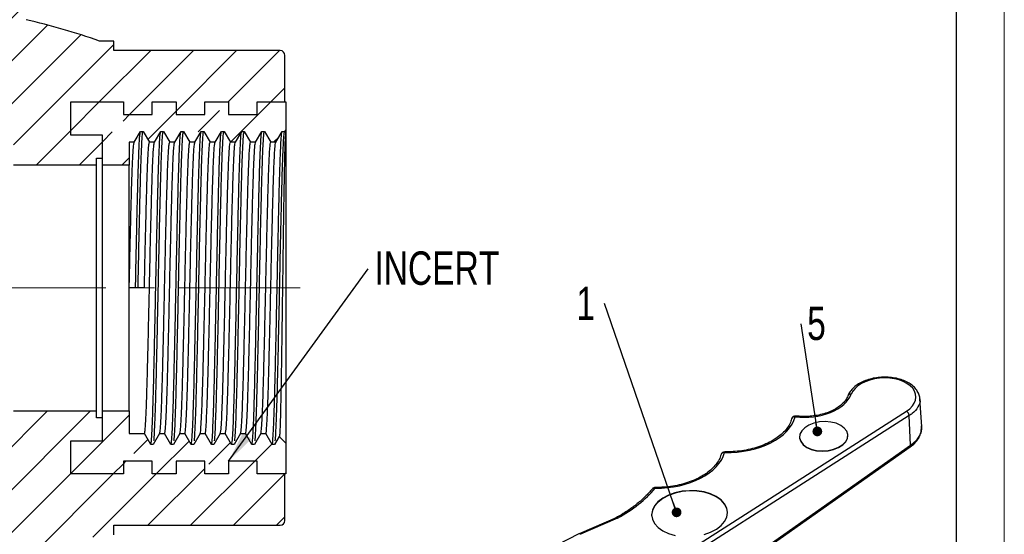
# Model space of a CAD drawing. Header units: millimetres. Extents: x 0 to 420, y 0 to 297.
# Tile 13 of 14: x 317 to 420, y 172 to 226. Entities that reach past the tile are written whole.
import ezdxf

# ---------------------------------------------------------------- set-up
doc = ezdxf.new("R2010")
doc.units = ezdxf.units.MM
doc.linetypes.add('CENTERX2', pattern=[20.32, 12.7, -2.54, 2.54, -2.54])
doc.layers.add('ОСЕВЫЕ', color=7, linetype='Continuous')
doc.styles.add('SLDTEXTSTYLE0', font='TXT', dxfattribs={"width": 0.75})
doc.dimstyles.new('SLDDIMSTYLE3', dxfattribs={"dimtxt": 0.18, "dimasz": 1.016, "dimexe": 0, "dimexo": 0.0625, "dimgap": 0, "dimtad": 0, "dimtih": 1, "dimtoh": 1, "dimdec": 0, "dimrnd": 1e-09, "dimzin": 0, "dimdsep": 46, "dimtxsty": 'Standard', "dimblk1": 'DOT', "dimblk2": 'DOT', "dimsah": 1, "dimcen": 0.09, "dimadec": 0, "dimazin": 0, "dimtfac": 1.016, "dimtdec": 0, "dimtofl": 0, "dimtmove": 0, "dimatfit": 3, "dimldrblk": 'DOT', "dimfxl": 0, "dimfrac": 2, "dimtolj": 1, "dimtzin": 0, "dimarcsym": 0})
doc.dimstyles.new('SLDDIMSTYLE4', dxfattribs={"dimtxt": 0.18, "dimasz": 3.302, "dimexe": 0, "dimexo": 0.0625, "dimgap": 0, "dimtad": 0, "dimtih": 1, "dimtoh": 1, "dimdec": 0, "dimrnd": 1e-09, "dimzin": 0, "dimdsep": 46, "dimtxsty": 'Standard', "dimsah": 1, "dimcen": 0.09, "dimadec": 0, "dimazin": 0, "dimtfac": 3.302, "dimtdec": 0, "dimtofl": 0, "dimtmove": 0, "dimatfit": 3, "dimfxl": 0, "dimfrac": 2, "dimtolj": 1, "dimtzin": 0, "dimarcsym": 0})

# ---------------------------------------------------------------- blocks, each defined once
blk = doc.blocks.new('SW_NOTE_0_3')
at = {"color": 0, "linetype": 'Continuous', "lineweight": 0, "insert": (0.64, 1.82), "char_height": 3.5, "attachment_point": 1, "style": 'SLDTEXTSTYLE0'}
blk.add_mtext('INCERT', dxfattribs=at)
blk = doc.blocks.new('SW_NOTE_0_4')
at = {"color": 0, "linetype": 'Continuous', "lineweight": 0, "insert": (-2.94, 1.78), "char_height": 3.5, "attachment_point": 1, "style": 'SLDTEXTSTYLE0'}
blk.add_mtext('1', dxfattribs=at)
blk = doc.blocks.new('_Dot')
at = {"color": 0, "linetype": 'ByBlock', "lineweight": -2}
blk.add_line((-0.5, 0), (-1, 0), dxfattribs=at)
at = {"color": 0, "linetype": 'ByBlock', "const_width": 0.5}
blk.add_lwpolyline([(-0.25, 0, 1), (0.25, 0, 1)], format="xyb", close=True, dxfattribs=at)
blk = doc.blocks.new('SW_NOTE_0_9')
at = {"color": 0, "linetype": 'Continuous', "lineweight": 0, "insert": (0.63, 1.82), "char_height": 3.5, "attachment_point": 1, "style": 'SLDTEXTSTYLE0'}
blk.add_mtext('5', dxfattribs=at)

msp = doc.modelspace()

# ---------------------------------------------------------------- hatches: boundary and pattern name
at = {"linetype": 'Continuous', "lineweight": 18}
h = msp.add_hatch(dxfattribs=at)
h.set_pattern_fill('ANSI31', style=0)
edge = h.paths.add_edge_path(flags=0)
edge.add_line((317.633, 229.067), (310.683, 229.067))
edge.add_line((310.683, 229.067), (310.683, 236.717))
edge.add_line((310.683, 236.717), (311.743, 236.717))
edge.add_line((311.743, 236.717), (311.743, 239.467))
edge.add_line((311.743, 239.467), (306.983, 239.467))
edge.add_line((306.983, 239.467), (306.983, 227.467))
edge.add_line((306.983, 227.467), (305.483, 227.467))
edge.add_line((305.483, 227.467), (305.483, 225.467))
edge.add_line((305.483, 225.467), (306.983, 225.467))
edge.add_line((306.983, 225.467), (306.983, 216.751))
edge.add_arc((300.983, 173.711), 43.456, 74.58629, 82.06376, ccw=False)
edge.add_line((312.533, 215.604), (313.163, 215.604))
edge.add_line((313.163, 215.604), (313.163, 213.604))
edge.add_line((313.163, 213.604), (316.313, 213.604))
edge.add_line((316.313, 213.604), (316.313, 210.974))
edge.add_line((316.313, 210.974), (325.013, 210.974))
edge.add_line((325.013, 210.974), (325.013, 211.666))
edge.add_line((325.013, 211.666), (325.633, 211.666))
edge.add_line((325.633, 211.666), (325.633, 214.067))
edge.add_line((325.633, 214.067), (322.333, 214.067))
edge.add_line((322.333, 214.067), (322.333, 217.542))
edge.add_line((322.333, 217.542), (327.833, 217.542))
edge.add_line((327.833, 217.542), (327.833, 216.217))
edge.add_line((327.833, 216.217), (330.833, 216.217))
edge.add_line((330.833, 216.217), (330.833, 217.542))
edge.add_line((330.833, 217.542), (333.333, 217.542))
edge.add_line((333.333, 217.542), (333.333, 216.217))
edge.add_line((333.333, 216.217), (336.333, 216.217))
edge.add_line((336.333, 216.217), (336.333, 217.542))
edge.add_line((336.333, 217.542), (338.833, 217.542))
edge.add_line((338.833, 217.542), (338.833, 216.217))
edge.add_line((338.833, 216.217), (341.833, 216.217))
edge.add_line((341.833, 216.217), (341.833, 217.542))
edge.add_line((341.833, 217.542), (344.733, 217.542))
edge.add_line((344.733, 217.542), (344.733, 222.417))
edge.add_arc((344.233, 222.417), 0.5, 0, 90)
edge.add_line((344.233, 222.917), (326.833, 222.917))
edge.add_line((326.833, 222.917), (326.833, 223.917))
edge.add_line((326.833, 223.917), (325.333, 223.917))
edge.add_arc((300.983, 154.556), 73.511, 70.65589, 76.90917)
edge.add_line((317.633, 226.157), (317.633, 229.067))
h = msp.add_hatch(dxfattribs=at)
h.set_pattern_fill('ANSI33', style=0)
h.paths.add_polyline_path([(333.857, 214.463), (334.121, 214.463), (334.783, 213.317), (335.312, 213.317), (335.973, 214.463), (336.238, 214.463), (336.899, 213.317), (337.428, 213.317), (338.09, 214.463), (338.354, 214.463), (339.016, 213.317), (339.545, 213.317), (340.207, 214.463), (340.471, 214.463), (341.133, 213.317), (341.662, 213.317), (342.323, 214.463), (342.588, 214.463), (343.249, 213.317), (343.778, 213.317), (344.44, 214.463), (344.704, 214.463), (344.805, 214.289), (344.833, 214.317), (344.833, 217.542), (341.833, 217.542), (341.833, 216.217), (338.833, 216.217), (338.833, 217.542), (336.333, 217.542), (336.333, 216.217), (333.333, 216.217), (333.333, 217.542), (330.833, 217.542), (330.833, 216.217), (327.833, 216.217), (327.833, 217.542), (322.333, 217.542), (322.333, 214.067), (325.633, 214.067), (325.633, 210.917), (328.433, 210.917), (328.433, 213.317), (328.962, 213.317), (329.623, 214.463), (329.888, 214.463), (330.549, 213.317), (331.078, 213.317), (331.74, 214.463), (332.004, 214.463), (332.666, 213.317), (333.195, 213.317)], flags=0)
h = msp.add_hatch(dxfattribs=at)
h.set_pattern_fill('ANSI31', style=0)
edge = h.paths.add_edge_path(flags=0)
edge.add_line((274.133, 178.592), (274.133, 179.917))
edge.add_line((274.133, 179.917), (271.133, 179.917))
edge.add_line((271.133, 179.917), (271.133, 178.592))
edge.add_line((271.133, 178.592), (268.633, 178.592))
edge.add_line((268.633, 178.592), (268.633, 179.917))
edge.add_line((268.633, 179.917), (265.633, 179.917))
edge.add_line((265.633, 179.917), (265.633, 178.592))
edge.add_line((265.633, 178.592), (263.133, 178.592))
edge.add_line((263.133, 178.592), (263.133, 179.917))
edge.add_line((263.133, 179.917), (260.133, 179.917))
edge.add_line((260.133, 179.917), (260.133, 178.592))
edge.add_line((260.133, 178.592), (257.233, 178.592))
edge.add_line((257.233, 178.592), (257.233, 177.587))
edge.add_line((257.233, 177.587), (257.333, 177.587))
edge.add_line((257.333, 177.587), (257.333, 177.552))
edge.add_line((257.333, 177.552), (257.233, 177.552))
edge.add_line((257.233, 177.552), (257.233, 173.717))
edge.add_arc((257.733, 173.717), 0.5, 180, 270)
edge.add_line((257.733, 173.217), (275.133, 173.217))
edge.add_line((275.133, 173.217), (275.133, 172.217))
edge.add_line((275.133, 172.217), (276.633, 172.217))
edge.add_arc((300.983, 241.578), 73.511, 250.65589, 289.34411)
edge.add_line((325.333, 172.217), (326.833, 172.217))
edge.add_line((326.833, 172.217), (326.833, 173.217))
edge.add_line((326.833, 173.217), (344.233, 173.217))
edge.add_arc((344.233, 173.717), 0.5, 270, 360)
edge.add_line((344.733, 173.717), (344.733, 178.592))
edge.add_line((344.733, 178.592), (341.833, 178.592))
edge.add_line((341.833, 178.592), (341.833, 179.917))
edge.add_line((341.833, 179.917), (338.833, 179.917))
edge.add_line((338.833, 179.917), (338.833, 178.592))
edge.add_line((338.833, 178.592), (336.333, 178.592))
edge.add_line((336.333, 178.592), (336.333, 179.917))
edge.add_line((336.333, 179.917), (333.333, 179.917))
edge.add_line((333.333, 179.917), (333.333, 178.592))
edge.add_line((333.333, 178.592), (330.833, 178.592))
edge.add_line((330.833, 178.592), (330.833, 179.917))
edge.add_line((330.833, 179.917), (327.833, 179.917))
edge.add_line((327.833, 179.917), (327.833, 178.592))
edge.add_line((327.833, 178.592), (322.333, 178.592))
edge.add_line((322.333, 178.592), (322.333, 182.067))
edge.add_line((322.333, 182.067), (325.633, 182.067))
edge.add_line((325.633, 182.067), (325.633, 184.468))
edge.add_line((325.633, 184.468), (325.013, 184.468))
edge.add_line((325.013, 184.468), (325.013, 185.16))
edge.add_line((325.013, 185.16), (316.313, 185.16))
edge.add_line((316.313, 185.16), (316.313, 182.53))
edge.add_line((316.313, 182.53), (313.163, 182.53))
edge.add_line((313.163, 182.53), (313.163, 180.53))
edge.add_line((313.163, 180.53), (312.533, 180.53))
edge.add_arc((300.983, 222.423), 43.456, 270, 285.41371, ccw=False)
edge.add_arc((300.983, 205.109), 26.142, 242.30508, 270, ccw=False)
edge.add_line((288.833, 181.962), (288.833, 178.742))
edge.add_line((288.833, 178.742), (282.483, 178.742))
edge.add_line((282.483, 178.742), (282.483, 185.242))
edge.add_line((282.483, 185.242), (273.733, 185.242))
edge.add_line((273.733, 185.242), (273.733, 185.217))
edge.add_line((273.733, 185.217), (276.333, 185.217))
edge.add_line((276.333, 185.217), (276.333, 182.067))
edge.add_line((276.333, 182.067), (279.633, 182.067))
edge.add_line((279.633, 182.067), (279.633, 178.592))
edge.add_line((279.633, 178.592), (274.133, 178.592))
h = msp.add_hatch(dxfattribs=at)
h.set_pattern_fill('ANSI33', style=0)
h.paths.add_polyline_path([(335.179, 181.671), (334.915, 181.671), (334.253, 182.817), (333.724, 182.817), (333.063, 181.671), (332.798, 181.671), (332.137, 182.817), (331.608, 182.817), (330.946, 181.671), (330.682, 181.671), (330.02, 182.817), (328.433, 182.817), (328.433, 185.217), (325.633, 185.217), (325.633, 182.067), (322.333, 182.067), (322.333, 178.592), (327.833, 178.592), (327.833, 179.917), (330.833, 179.917), (330.833, 178.592), (333.333, 178.592), (333.333, 179.917), (336.333, 179.917), (336.333, 178.592), (338.833, 178.592), (338.833, 179.917), (341.833, 179.917), (341.833, 178.592), (344.833, 178.592), (344.833, 181.817), (344.134, 182.516), (343.646, 181.671), (343.382, 181.671), (342.72, 182.817), (342.191, 182.817), (341.529, 181.671), (341.265, 181.671), (340.603, 182.817), (340.074, 182.817), (339.413, 181.671), (339.148, 181.671), (338.487, 182.817), (337.958, 182.817), (337.296, 181.671), (337.032, 181.671), (336.37, 182.817), (335.841, 182.817)], flags=0)

# ---------------------------------------------------------------- linework, layer by layer
at = {"color": 7, "linetype": 'Continuous', "lineweight": 25}
for p, q in [((415, 5), (415, 292)), ((326.833, 223.917), (325.333, 223.917)), ((326.833, 222.917), (326.833, 223.917)), ((344.233, 222.917), (326.833, 222.917)), ((344.733, 217.542), (344.733, 222.417)), ((322.333, 214.067), (322.333, 217.542)), ((322.333, 217.542), (327.833, 217.542)), ((327.833, 217.542), (327.833, 216.217)), ((330.833, 216.217), (330.833, 217.542)), ((330.833, 217.542), (333.333, 217.542)), ((333.333, 217.542), (333.333, 216.217)), ((336.333, 216.217), (336.333, 217.542)), ((336.333, 217.542), (338.833, 217.542)), ((338.833, 217.542), (338.833, 216.217)), ((341.833, 216.217), (341.833, 217.542)), ((341.833, 217.542), (344.833, 217.542)), ((341.833, 217.542), (344.733, 217.542)), ((344.833, 217.542), (344.833, 214.317)), ((327.833, 216.217), (330.833, 216.217)), ((333.333, 216.217), (336.333, 216.217)), ((338.833, 216.217), (341.833, 216.217)), ((328.962, 213.317), (329.623, 214.463)), ((329.623, 214.463), (329.888, 214.463)), ((329.888, 214.463), (330.549, 213.317)), ((331.078, 213.317), (331.74, 214.463)), ((331.74, 214.463), (332.004, 214.463)), ((332.004, 214.463), (332.666, 213.317)), ((333.195, 213.317), (333.857, 214.463)), ((333.857, 214.463), (334.121, 214.463)), ((334.121, 214.463), (334.783, 213.317)), ((335.312, 213.317), (335.973, 214.463)), ((335.973, 214.463), (336.238, 214.463)), ((336.238, 214.463), (336.899, 213.317)), ((337.428, 213.317), (338.09, 214.463)), ((338.09, 214.463), (338.354, 214.463)), ((338.354, 214.463), (339.016, 213.317)), ((339.545, 213.317), (340.207, 214.463)), ((340.207, 214.463), (340.471, 214.463)), ((340.471, 214.463), (341.133, 213.317)), ((341.662, 213.317), (342.323, 214.463)), ((342.323, 214.463), (342.588, 214.463)), ((342.588, 214.463), (343.249, 213.317)), ((343.778, 213.317), (344.44, 214.463)), ((344.44, 214.463), (344.704, 214.463)), ((344.704, 214.463), (344.805, 214.289)), ((344.805, 214.289), (344.833, 214.317)), ((344.833, 214.317), (344.833, 181.817)), ((325.633, 214.067), (322.333, 214.067)), ((325.633, 210.917), (325.633, 214.067)), ((325.633, 211.666), (325.633, 214.067)), ((328.962, 213.317), (328.433, 213.317)), ((328.433, 213.317), (328.433, 210.917)), ((331.078, 213.317), (330.549, 213.317)), ((333.195, 213.317), (332.666, 213.317)), ((335.312, 213.317), (334.783, 213.317)), ((337.428, 213.317), (336.899, 213.317)), ((339.545, 213.317), (339.016, 213.317)), ((341.662, 213.317), (341.133, 213.317)), ((343.778, 213.317), (343.249, 213.317)), ((325.013, 211.666), (325.633, 211.666)), ((325.013, 210.974), (325.013, 211.666)), ((316.313, 210.974), (325.013, 210.974)), ((325.013, 185.16), (325.013, 210.974)), ((328.433, 210.917), (325.633, 210.917)), ((325.633, 185.217), (325.633, 210.917)), ((328.433, 185.217), (328.433, 210.917)), ((330.02, 198.067), (328.433, 198.067)), ((411.355, 183.55), (411.168, 186.454)), ((325.013, 185.16), (316.313, 185.16)), ((325.013, 184.468), (325.013, 185.16)), ((325.633, 184.468), (325.013, 184.468)), ((325.633, 182.067), (325.633, 185.217)), ((325.633, 185.217), (328.433, 185.217)), ((325.633, 182.067), (325.633, 184.468)), ((328.433, 185.217), (328.433, 182.817)), ((384.823, 169.211), (409.759, 185.167)), ((410.056, 184.703), (385.12, 168.747)), ((410.193, 181.598), (410.056, 184.703)), ((328.433, 182.817), (330.02, 182.817)), ((330.682, 181.671), (330.02, 182.817)), ((331.608, 182.817), (330.946, 181.671)), ((331.608, 182.817), (332.137, 182.817)), ((332.798, 181.671), (332.137, 182.817)), ((333.724, 182.817), (333.063, 181.671)), ((333.724, 182.817), (334.253, 182.817)), ((334.915, 181.671), (334.253, 182.817)), ((335.841, 182.817), (335.179, 181.671)), ((335.841, 182.817), (336.37, 182.817)), ((337.032, 181.671), (336.37, 182.817)), ((337.958, 182.817), (337.296, 181.671)), ((337.958, 182.817), (338.487, 182.817)), ((339.148, 181.671), (338.487, 182.817)), ((340.074, 182.817), (339.413, 181.671)), ((340.074, 182.817), (340.603, 182.817)), ((341.265, 181.671), (340.603, 182.817)), ((342.191, 182.817), (341.529, 181.671)), ((342.191, 182.817), (342.72, 182.817)), ((343.382, 181.671), (342.72, 182.817)), ((344.134, 182.516), (343.646, 181.671)), ((344.833, 181.817), (344.134, 182.516)), ((398.579, 182.43), (398.58, 182.398)), ((403.625, 182.629), (403.624, 182.66)), ((322.333, 178.592), (322.333, 182.067)), ((322.333, 182.067), (325.633, 182.067)), ((330.946, 181.671), (330.682, 181.671)), ((333.063, 181.671), (332.798, 181.671)), ((335.179, 181.671), (334.915, 181.671)), ((337.296, 181.671), (337.032, 181.671)), ((339.413, 181.671), (339.148, 181.671)), ((341.529, 181.671), (341.265, 181.671)), ((343.646, 181.671), (343.382, 181.671)), ((344.833, 181.817), (344.833, 178.592)), ((385.273, 163.914), (410.141, 181.417)), ((385.326, 164.095), (410.193, 181.598)), ((330.833, 179.917), (327.833, 179.917)), ((327.833, 179.917), (327.833, 178.592)), ((330.833, 178.592), (330.833, 179.917)), ((336.333, 179.917), (333.333, 179.917)), ((333.333, 179.917), (333.333, 178.592)), ((336.333, 178.592), (336.333, 179.917)), ((341.833, 179.917), (338.833, 179.917)), ((338.833, 179.917), (338.833, 178.592)), ((341.833, 178.592), (341.833, 179.917)), ((327.833, 178.592), (322.333, 178.592)), ((333.333, 178.592), (330.833, 178.592)), ((338.833, 178.592), (336.333, 178.592)), ((344.833, 178.592), (341.833, 178.592)), ((344.733, 178.592), (341.833, 178.592)), ((344.733, 173.717), (344.733, 178.592)), ((326.833, 173.217), (344.233, 173.217)), ((326.833, 172.217), (326.833, 173.217)), ((379.371, 173.995), (375.499, 172.322)), ((379.53, 173.952), (375.639, 172.271)), ((375.495, 172.321), (366.279, 167.629))]:
    msp.add_line(p, q, dxfattribs=at)
at = {"color": 7, "linetype": 'CENTERX2', "lineweight": 18}
msp.add_line((252.326, 198.067), (347.862, 198.067), dxfattribs=at)
at = {"color": 8, "linetype": 'Continuous', "lineweight": 25, "flags": 128}
msp.add_lwpolyline([(398.185, 184.66), (398.177, 184.66), (398.159, 184.648), (398.14, 184.621), (398.121, 184.581)], dxfattribs=at)
at = {"color": 7, "linetype": 'Continuous', "lineweight": 25, "flags": 128}
for points in [[(399.318, 181.41), (399.797, 181.196), (400.352, 181.061), (400.951, 181.012), (401.558, 181.052), (402.138, 181.179), (402.659, 181.385), (403.089, 181.659), (403.403, 181.984), (403.584, 182.342), (403.62, 182.711), (403.51, 183.071), (403.26, 183.401), (402.884, 183.68), (402.405, 183.894), (401.85, 184.029), (401.252, 184.078), (400.645, 184.038), (400.064, 183.911), (399.544, 183.705), (399.114, 183.432), (398.8, 183.106), (398.619, 182.749), (398.583, 182.379), (398.693, 182.019), (398.943, 181.69), (399.318, 181.41)], [(398.58, 182.398), (398.584, 182.347), (398.694, 181.987), (398.944, 181.658), (399.32, 181.378), (399.799, 181.165), (400.354, 181.029), (400.952, 180.98), (401.559, 181.02), (402.14, 181.147), (402.66, 181.353), (403.09, 181.627), (403.405, 181.952), (403.585, 182.31), (403.625, 182.629)], [(388.583, 172.254), (389.269, 172.497), (389.87, 172.814), (390.363, 173.193), (390.729, 173.62), (390.954, 174.078), (391.03, 174.55), (390.953, 175.018), (390.727, 175.463), (390.36, 175.869), (389.866, 176.219), (389.264, 176.501), (388.578, 176.703), (387.834, 176.819), (387.06, 176.842), (386.286, 176.773), (385.542, 176.615), (384.856, 176.372), (384.255, 176.055), (383.762, 175.676), (383.396, 175.249), (383.171, 174.79), (383.095, 174.318), (383.172, 173.851), (383.398, 173.406), (383.765, 173), (384.259, 172.65)], [(391.03, 174.584), (390.954, 174.986), (390.728, 175.431), (390.361, 175.837), (389.867, 176.187), (389.266, 176.469), (388.58, 176.672), (387.835, 176.787), (387.061, 176.81), (386.287, 176.742), (385.543, 176.583), (384.858, 176.34), (384.257, 176.023), (383.764, 175.644), (383.397, 175.217), (383.172, 174.758), (383.096, 174.286), (383.098, 174.221)], [(384.259, 172.65), (384.86, 172.368), (385.547, 172.165)]]:
    msp.add_lwpolyline(points, dxfattribs=at)
at = {"color": 7, "linetype": 'Continuous', "lineweight": 25}
for centre, radius, start, end in [((300.983, 154.556), 73.511, 70.65589, 76.90917), ((344.233, 222.417), 0.5, 0, 90), ((398.136, 184.263), 0.4, 82.99294, 165.4713), ((409.413, 184.619), 0.648, 7.49541, 57.76961), ((390.747, 180.509), 0.4, 88.96498, 164.60902), ((383.48, 176.771), 0.4, 89.73999, 139.92778), ((344.233, 173.717), 0.5, 270, 0)]:
    msp.add_arc(centre, radius, start, end, dxfattribs=at)
at = {"color": 8, "linetype": 'Continuous', "lineweight": 25}
for centre, radius, start, end in [((403.913, 186.618), 0.321, 77.55547, 154.35611), ((398.064, 184.25), 0.335, 80.22461, 160.30114), ((410.017, 181.55), 0.182, 312.68982, 15.14088), ((390.673, 180.498), 0.333, 79.84831, 159.5402), ((390.849, 180.839), 0.118, 144.03735, 186.24027), ((383.365, 176.838), 0.27, 68.21459, 135.1839), ((383.601, 177.105), 0.136, 150.76298, 186.54215)]:
    msp.add_arc(centre, radius, start, end, dxfattribs=at)
at = {"color": 7, "linetype": 'Continuous', "lineweight": 25}
for centre, major_axis, ratio, start_param, end_param in [((407.326, 186.564), (3.43, 0.161), 0.6061054, 5.4720427, 9.1701102), ((399.294, 187.448), (4.809, 0.226), 0.6061054, 4.4376796, 6.0285176), ((391.276, 185.037), (6.929, 0.325), 0.6061054, 4.6054762, 6.0975476), ((383.857, 181.325), (6.969, 0.327), 0.6061054, 4.6276634, 6.0878627), ((368.332, 181.45), (17.075, 0.801), 0.6061054, 5.3987864, 5.7723515), ((375.667, 171.959), (-0.17, 0.362), 0.3951392, 5.5385909, 6.2956668), ((379.708, 174.017), (4.074, 1.739), 0.0602648, 3.1700235, 3.1867828)]:
    msp.add_ellipse(centre, major_axis=major_axis, ratio=ratio, start_param=start_param, end_param=end_param, dxfattribs=at)
for points, knots in [([(329.094, 198.067), (329.115, 199.102), (329.157, 201.183), (329.223, 204.193), (329.287, 206.976), (329.349, 209.438), (329.414, 211.492), (329.474, 212.937), (329.526, 213.84), (329.57, 214.329), (329.598, 214.392), (329.61, 214.419)], [0, 0, 0, 0, 0.1234289, 0.2483281, 0.3724384, 0.495323, 0.6200116, 0.7446005, 0.8371761, 0.9302964, 1, 1, 1, 1]), ([(329.359, 198.067), (329.38, 199.102), (329.422, 201.183), (329.487, 204.193), (329.552, 206.976), (329.614, 209.437), (329.679, 211.493), (329.739, 212.936), (329.791, 213.843), (329.839, 214.365), (329.871, 214.43), (329.888, 214.463)], [0, 0, 0, 0, 0.12049083, 0.24241701, 0.36357297, 0.48353245, 0.60525304, 0.72687622, 0.8172482, 0.9081519, 1, 1, 1, 1]), ([(330.682, 181.671), (330.698, 181.703), (330.73, 181.766), (330.777, 182.269), (330.828, 183.151), (330.888, 184.568), (330.953, 186.605), (331.015, 189.052), (331.079, 191.823), (331.145, 194.826), (331.208, 197.94), (331.271, 201.058), (331.337, 204.074), (331.401, 206.868), (331.463, 209.345), (331.528, 211.418), (331.589, 212.889), (331.641, 213.818), (331.686, 214.325), (331.715, 214.39), (331.727, 214.418)], [0, 0, 0, 0, 0.045647, 0.0908411, 0.135729, 0.1972475, 0.2588608, 0.3195854, 0.380854, 0.4425574, 0.5035792, 0.564501, 0.6261905, 0.6875357, 0.7482198, 0.8097915, 0.8713595, 0.9179352, 0.9647388, 1, 1, 1, 1]), ([(331.018, 182.078), (331.026, 182.15), (331.049, 182.368), (331.093, 183.167), (331.152, 184.563), (331.218, 186.606), (331.28, 189.051), (331.344, 191.823), (331.41, 194.826), (331.473, 197.94), (331.536, 201.058), (331.601, 204.074), (331.666, 206.868), (331.728, 209.345), (331.793, 211.418), (331.853, 212.888), (331.906, 213.821), (331.954, 214.361), (331.988, 214.429), (332.004, 214.463)], [0, 0, 0, 0, 0.0238612, 0.071426, 0.1366129, 0.2019004, 0.2662462, 0.3311683, 0.3965513, 0.461212, 0.5257666, 0.5911349, 0.6561382, 0.7204411, 0.7856845, 0.8509239, 0.9002771, 0.9498716, 1, 1, 1, 1]), ([(332.798, 181.671), (332.822, 181.74), (332.869, 181.876), (332.935, 182.931), (333.002, 184.492), (333.067, 186.514), (333.129, 188.945), (333.193, 191.706), (333.259, 194.702), (333.322, 197.813), (333.385, 200.933), (333.451, 203.955), (333.515, 206.76), (333.577, 209.252), (333.642, 211.342), (333.703, 212.84), (333.756, 213.795), (333.801, 214.321), (333.831, 214.388), (333.844, 214.417)], [0, 0, 0, 0, 0.0670317, 0.1331388, 0.194638, 0.2562776, 0.3170368, 0.3782725, 0.4399884, 0.5010672, 0.5619518, 0.6236398, 0.6850288, 0.745707, 0.8072634, 0.8688616, 0.916292, 0.9639049, 1, 1, 1, 1]), ([(333.135, 182.044), (333.157, 182.336), (333.2, 182.904), (333.266, 184.502), (333.332, 186.512), (333.394, 188.946), (333.458, 191.705), (333.524, 194.702), (333.587, 197.813), (333.65, 200.933), (333.715, 203.955), (333.78, 206.761), (333.842, 209.252), (333.907, 211.343), (333.968, 212.839), (334.021, 213.798), (334.07, 214.357), (334.104, 214.427), (334.121, 214.463)], [0, 0, 0, 0, 0.0687461, 0.1339079, 0.1992185, 0.2635963, 0.3284789, 0.3938704, 0.4585867, 0.5230974, 0.5884593, 0.6535043, 0.7177963, 0.7830188, 0.8482855, 0.8985406, 0.9489892, 1, 1, 1, 1]), ([(334.915, 181.671), (334.938, 181.737), (334.985, 181.868), (335.049, 182.89), (335.116, 184.42), (335.181, 186.424), (335.243, 188.839), (335.307, 191.588), (335.373, 194.577), (335.437, 197.686), (335.499, 200.808), (335.565, 203.836), (335.63, 206.652), (335.691, 209.158), (335.756, 211.266), (335.817, 212.791), (335.871, 213.772), (335.917, 214.317), (335.947, 214.386), (335.96, 214.416)], [0, 0, 0, 0, 0.0657961, 0.1306707, 0.1921402, 0.2537956, 0.3145853, 0.3757779, 0.4374958, 0.4986213, 0.5594646, 0.6211407, 0.6825631, 0.7432313, 0.804762, 0.86638, 0.9146616, 0.9630763, 1, 1, 1, 1]), ([(335.251, 182.05), (335.273, 182.326), (335.315, 182.874), (335.38, 184.43), (335.446, 186.421), (335.508, 188.84), (335.572, 191.588), (335.638, 194.577), (335.701, 197.686), (335.764, 200.808), (335.829, 203.836), (335.894, 206.652), (335.956, 209.158), (336.021, 211.267), (336.082, 212.79), (336.136, 213.775), (336.186, 214.354), (336.22, 214.426), (336.238, 214.463)], [0, 0, 0, 0, 0.0661203, 0.1312514, 0.1965794, 0.2609901, 0.3258278, 0.3912221, 0.4559887, 0.5204562, 0.5858062, 0.6508874, 0.7151693, 0.7803652, 0.8456537, 0.8968112, 0.9481098, 1, 1, 1, 1]), ([(337.032, 181.671), (337.054, 181.735), (337.1, 181.861), (337.164, 182.851), (337.23, 184.349), (337.295, 186.334), (337.358, 188.734), (337.421, 191.472), (337.487, 194.453), (337.551, 197.559), (337.613, 200.682), (337.679, 203.716), (337.744, 206.543), (337.805, 209.063), (337.87, 211.189), (337.932, 212.741), (337.986, 213.748), (338.033, 214.312), (338.064, 214.384), (338.077, 214.415)], [0, 0, 0, 0, 0.0645598, 0.1282043, 0.1896424, 0.2513119, 0.3121361, 0.373284, 0.435002, 0.4961727, 0.5569787, 0.6186411, 0.6800953, 0.7407576, 0.8022608, 0.8638969, 0.9130325, 0.9622478, 1, 1, 1, 1]), ([(337.368, 182.055), (337.389, 182.316), (337.43, 182.843), (337.494, 184.359), (337.56, 186.331), (337.622, 188.735), (337.686, 191.471), (337.752, 194.453), (337.815, 197.559), (337.878, 200.682), (337.943, 203.716), (338.008, 206.543), (338.07, 209.063), (338.135, 211.19), (338.196, 212.74), (338.251, 213.752), (338.302, 214.35), (338.337, 214.425), (338.354, 214.463)], [0, 0, 0, 0, 0.0634974, 0.1285958, 0.1939394, 0.2583873, 0.3231782, 0.3885732, 0.4533883, 0.5178169, 0.583153, 0.6482684, 0.7125448, 0.7777122, 0.8430204, 0.8950833, 0.9472307, 1, 1, 1, 1]), ([(339.148, 181.671), (339.171, 181.732), (339.215, 181.854), (339.278, 182.812), (339.344, 184.279), (339.409, 186.245), (339.472, 188.63), (339.535, 191.355), (339.601, 194.329), (339.665, 197.432), (339.727, 200.556), (339.793, 203.596), (339.858, 206.434), (339.919, 208.968), (339.984, 211.112), (340.046, 212.69), (340.101, 213.724), (340.149, 214.308), (340.18, 214.382), (340.194, 214.415)], [0, 0, 0, 0, 0.06332278, 0.12573973, 0.1871447, 0.24882645, 0.30968948, 0.37079084, 0.43250726, 0.4937213, 0.55449431, 0.61614123, 0.67762536, 0.73828606, 0.79976002, 0.8614124, 0.91140488, 0.96141959, 1, 1, 1, 1]), ([(339.485, 182.06), (339.504, 182.306), (339.545, 182.813), (339.608, 184.289), (339.674, 186.242), (339.736, 188.631), (339.8, 191.355), (339.866, 194.329), (339.93, 197.432), (339.992, 200.556), (340.057, 203.596), (340.122, 206.434), (340.184, 208.968), (340.249, 211.112), (340.311, 212.689), (340.366, 213.728), (340.417, 214.346), (340.453, 214.424), (340.471, 214.463)], [0, 0, 0, 0, 0.0608775, 0.1259413, 0.1912984, 0.255788, 0.3205301, 0.3859239, 0.4507855, 0.5151797, 0.5804999, 0.6456476, 0.7099228, 0.7750597, 0.8403857, 0.893357, 0.9463519, 1, 1, 1, 1]), ([(341.265, 181.671), (341.287, 181.73), (341.331, 181.847), (341.393, 182.774), (341.458, 184.209), (341.523, 186.156), (341.586, 188.526), (341.649, 191.239), (341.715, 194.205), (341.779, 197.305), (341.841, 200.43), (341.907, 203.476), (341.972, 206.324), (342.034, 208.872), (342.098, 211.033), (342.16, 212.639), (342.216, 213.7), (342.264, 214.303), (342.296, 214.38), (342.31, 214.414)], [0, 0, 0, 0, 0.0620852, 0.1232771, 0.1846471, 0.2463393, 0.3072454, 0.3682985, 0.4300115, 0.4912672, 0.5520114, 0.613641, 0.6751534, 0.7358167, 0.7972596, 0.8589265, 0.9097781, 0.9605916, 1, 1, 1, 1]), ([(341.601, 182.064), (341.62, 182.295), (341.66, 182.784), (341.722, 184.22), (341.788, 186.153), (341.851, 188.527), (341.914, 191.239), (341.98, 194.205), (342.044, 197.305), (342.106, 200.43), (342.171, 203.476), (342.236, 206.324), (342.298, 208.872), (342.363, 211.034), (342.425, 212.638), (342.481, 213.704), (342.533, 214.342), (342.57, 214.422), (342.588, 214.463)], [0, 0, 0, 0, 0.0582605, 0.1232878, 0.1886564, 0.2531921, 0.3178836, 0.3832742, 0.4481803, 0.5125445, 0.5778468, 0.6430249, 0.7073033, 0.7724079, 0.8377496, 0.8916317, 0.9454733, 1, 1, 1, 1]), ([(343.382, 181.671), (343.403, 181.726), (343.446, 181.837), (343.507, 182.73), (343.572, 184.14), (343.637, 186.069), (343.7, 188.423), (343.763, 191.124), (343.829, 194.081), (343.893, 197.178), (343.955, 200.304), (344.021, 203.355), (344.086, 206.213), (344.148, 208.775), (344.21, 210.871), (344.271, 212.485), (344.327, 213.604), (344.378, 214.286), (344.412, 214.373), (344.427, 214.411)], [0, 0, 0, 0, 0.0601131, 0.1208092, 0.1821388, 0.243836, 0.3047856, 0.3657852, 0.4274891, 0.4887811, 0.5494971, 0.6111039, 0.672639, 0.7333055, 0.794712, 0.8494001, 0.9035216, 0.9573858, 1, 1, 1, 1]), ([(343.718, 182.07), (343.736, 182.285), (343.775, 182.753), (343.836, 184.152), (343.902, 186.066), (343.965, 188.423), (344.028, 191.123), (344.094, 194.081), (344.158, 197.178), (344.22, 200.304), (344.285, 203.355), (344.351, 206.213), (344.412, 208.775), (344.475, 210.872), (344.535, 212.484), (344.591, 213.608), (344.647, 214.327), (344.685, 214.417), (344.704, 214.463)], [0, 0, 0, 0, 0.0557657, 0.120746, 0.1861156, 0.2506931, 0.3153236, 0.3807005, 0.4456408, 0.5099709, 0.5752447, 0.6404426, 0.7047203, 0.7697819, 0.8277253, 0.8850683, 0.9421387, 1, 1, 1, 1]), ([(328.433, 198.067), (328.454, 199.029), (328.496, 200.965), (328.561, 203.764), (328.626, 206.353), (328.688, 208.642), (328.753, 210.557), (328.821, 212.069), (328.888, 213.112), (328.937, 213.248), (328.962, 213.317)], [0, 0, 0, 0, 0.1205258, 0.2424875, 0.3636787, 0.4836729, 0.605429, 0.7270876, 0.8626328, 1, 1, 1, 1]), ([(330.02, 198.067), (330.041, 199.029), (330.083, 200.965), (330.149, 203.764), (330.213, 206.353), (330.275, 208.642), (330.34, 210.557), (330.409, 212.069), (330.476, 213.112), (330.525, 213.248), (330.549, 213.317)], [0, 0, 0, 0, 0.12052578, 0.24248751, 0.3636787, 0.48367291, 0.60542896, 0.72708757, 0.86263277, 1, 1, 1, 1]), ([(330.02, 182.817), (330.044, 182.883), (330.092, 183.014), (330.159, 184.026), (330.226, 185.509), (330.292, 187.406), (330.354, 189.681), (330.418, 192.26), (330.484, 195.053), (330.547, 197.949), (330.61, 200.849), (330.675, 203.654), (330.74, 206.253), (330.802, 208.557), (330.867, 210.485), (330.927, 211.852), (330.98, 212.72), (331.028, 213.222), (331.062, 213.285), (331.078, 213.317)], [0, 0, 0, 0, 0.067454, 0.1339943, 0.1947889, 0.2556773, 0.3156873, 0.3762349, 0.4372124, 0.4975161, 0.557721, 0.6186847, 0.679308, 0.739278, 0.8001253, 0.8609689, 0.9069965, 0.9532493, 1, 1, 1, 1]), ([(331.608, 182.817), (331.632, 182.883), (331.68, 183.014), (331.746, 184.026), (331.814, 185.509), (331.879, 187.406), (331.941, 189.681), (332.005, 192.26), (332.071, 195.053), (332.134, 197.949), (332.197, 200.849), (332.263, 203.654), (332.327, 206.253), (332.389, 208.557), (332.454, 210.485), (332.515, 211.852), (332.567, 212.72), (332.616, 213.222), (332.649, 213.285), (332.666, 213.317)], [0, 0, 0, 0, 0.067454, 0.1339943, 0.1947889, 0.2556773, 0.3156873, 0.3762349, 0.4372124, 0.4975161, 0.557721, 0.6186847, 0.679308, 0.739278, 0.8001253, 0.8609689, 0.9069965, 0.9532493, 1, 1, 1, 1]), ([(332.137, 182.817), (332.161, 182.881), (332.208, 183.007), (332.273, 183.988), (332.34, 185.441), (332.406, 187.321), (332.468, 189.583), (332.532, 192.15), (332.598, 194.937), (332.661, 197.831), (332.724, 200.733), (332.789, 203.544), (332.854, 206.153), (332.916, 208.47), (332.981, 210.415), (333.042, 211.807), (333.095, 212.699), (333.144, 213.219), (333.178, 213.284), (333.195, 213.317)], [0, 0, 0, 0, 0.0662337, 0.1315538, 0.1923208, 0.2532266, 0.3132624, 0.3737691, 0.4347503, 0.4951019, 0.5552617, 0.6162154, 0.6768735, 0.7368293, 0.7976529, 0.8585178, 0.9053835, 0.9524296, 1, 1, 1, 1]), ([(333.724, 182.817), (333.748, 182.881), (333.795, 183.007), (333.861, 183.988), (333.928, 185.441), (333.993, 187.321), (334.055, 189.583), (334.119, 192.15), (334.185, 194.937), (334.249, 197.831), (334.311, 200.733), (334.377, 203.544), (334.441, 206.153), (334.503, 208.47), (334.568, 210.415), (334.629, 211.807), (334.682, 212.699), (334.732, 213.219), (334.766, 213.284), (334.783, 213.317)], [0, 0, 0, 0, 0.0662337, 0.1315538, 0.1923208, 0.2532266, 0.3132624, 0.3737691, 0.4347503, 0.4951019, 0.5552617, 0.6162154, 0.6768735, 0.7368293, 0.7976529, 0.8585178, 0.9053835, 0.9524296, 1, 1, 1, 1]), ([(334.253, 182.817), (334.277, 182.878), (334.323, 183), (334.388, 183.951), (334.454, 185.374), (334.52, 187.237), (334.582, 189.484), (334.646, 192.041), (334.712, 194.821), (334.775, 197.713), (334.838, 200.616), (334.903, 203.433), (334.968, 206.052), (335.03, 208.383), (335.095, 210.344), (335.156, 211.761), (335.21, 212.677), (335.26, 213.216), (335.294, 213.283), (335.312, 213.317)], [0, 0, 0, 0, 0.0650127, 0.1291149, 0.1898526, 0.250774, 0.3108399, 0.3713039, 0.4322871, 0.4926849, 0.5528036, 0.6137456, 0.6744367, 0.7343825, 0.7951807, 0.8560651, 0.9037718, 0.95161, 1, 1, 1, 1]), ([(335.841, 182.817), (335.864, 182.878), (335.911, 183), (335.975, 183.951), (336.042, 185.374), (336.107, 187.237), (336.169, 189.484), (336.233, 192.041), (336.299, 194.821), (336.363, 197.713), (336.425, 200.616), (336.491, 203.433), (336.556, 206.052), (336.617, 208.383), (336.682, 210.344), (336.743, 211.761), (336.797, 212.677), (336.847, 213.216), (336.882, 213.283), (336.899, 213.317)], [0, 0, 0, 0, 0.0650127, 0.1291149, 0.1898526, 0.250774, 0.3108398, 0.3713039, 0.4322871, 0.4926849, 0.5528036, 0.6137456, 0.6744367, 0.7343825, 0.7951806, 0.8560651, 0.9037718, 0.95161, 1, 1, 1, 1]), ([(336.37, 182.817), (336.393, 182.876), (336.439, 182.993), (336.502, 183.914), (336.568, 185.308), (336.634, 187.154), (336.696, 189.387), (336.76, 191.932), (336.826, 194.705), (336.889, 197.594), (336.952, 200.499), (337.017, 203.321), (337.082, 205.951), (337.144, 208.295), (337.209, 210.273), (337.27, 211.715), (337.325, 212.656), (337.376, 213.212), (337.411, 213.282), (337.428, 213.317)], [0, 0, 0, 0, 0.0637911, 0.1266778, 0.1873844, 0.2483197, 0.3084197, 0.3688394, 0.4298227, 0.490265, 0.550347, 0.6112753, 0.6719978, 0.7319377, 0.7927087, 0.853611, 0.9021615, 0.9507907, 1, 1, 1, 1]), ([(337.958, 182.817), (337.981, 182.876), (338.026, 182.993), (338.09, 183.914), (338.156, 185.308), (338.221, 187.154), (338.284, 189.387), (338.347, 191.932), (338.413, 194.705), (338.477, 197.594), (338.539, 200.499), (338.605, 203.321), (338.67, 205.951), (338.731, 208.295), (338.796, 210.273), (338.858, 211.715), (338.912, 212.656), (338.963, 213.212), (338.998, 213.282), (339.016, 213.317)], [0, 0, 0, 0, 0.0637911, 0.1266778, 0.1873844, 0.2483197, 0.3084197, 0.3688394, 0.4298227, 0.490265, 0.550347, 0.6112753, 0.6719978, 0.7319377, 0.7927087, 0.853611, 0.9021615, 0.9507907, 1, 1, 1, 1]), ([(338.487, 182.817), (338.509, 182.874), (338.554, 182.987), (338.617, 183.878), (338.682, 185.242), (338.748, 187.071), (338.81, 189.289), (338.874, 191.824), (338.94, 194.59), (339.004, 197.476), (339.066, 200.382), (339.131, 203.21), (339.196, 205.849), (339.258, 208.206), (339.323, 210.2), (339.385, 211.668), (339.44, 212.633), (339.491, 213.209), (339.527, 213.281), (339.545, 213.317)], [0, 0, 0, 0, 0.0625688, 0.1242425, 0.1849163, 0.2458636, 0.3060019, 0.3663757, 0.4273573, 0.4878424, 0.5478917, 0.6088047, 0.6695567, 0.729495, 0.790237, 0.8511553, 0.9005525, 0.9499716, 1, 1, 1, 1]), ([(340.074, 182.817), (340.097, 182.874), (340.141, 182.987), (340.204, 183.878), (340.27, 185.242), (340.335, 187.071), (340.398, 189.289), (340.461, 191.824), (340.527, 194.59), (340.591, 197.476), (340.653, 200.382), (340.719, 203.21), (340.784, 205.849), (340.845, 208.206), (340.91, 210.2), (340.972, 211.668), (341.027, 212.633), (341.079, 213.209), (341.115, 213.281), (341.133, 213.317)], [0, 0, 0, 0, 0.0625688, 0.1242425, 0.1849163, 0.2458636, 0.3060019, 0.3663757, 0.4273573, 0.4878424, 0.5478917, 0.6088047, 0.6695567, 0.729495, 0.790237, 0.8511553, 0.9005525, 0.9499716, 1, 1, 1, 1]), ([(340.603, 182.817), (340.625, 182.872), (340.669, 182.98), (340.731, 183.842), (340.796, 185.177), (340.862, 186.989), (340.925, 189.193), (340.988, 191.716), (341.054, 194.475), (341.118, 197.358), (341.18, 200.265), (341.245, 203.098), (341.31, 205.747), (341.372, 208.117), (341.437, 210.127), (341.499, 211.62), (341.555, 212.611), (341.607, 213.205), (341.643, 213.28), (341.662, 213.317)], [0, 0, 0, 0, 0.0613459, 0.1218091, 0.1824483, 0.2434059, 0.3035867, 0.3639128, 0.4248909, 0.4854172, 0.545438, 0.6063338, 0.6671136, 0.7270545, 0.7877658, 0.8486984, 0.8989444, 0.9491528, 1, 1, 1, 1]), ([(342.191, 182.817), (342.213, 182.872), (342.257, 182.98), (342.319, 183.842), (342.384, 185.177), (342.449, 186.989), (342.512, 189.193), (342.575, 191.716), (342.641, 194.475), (342.705, 197.358), (342.767, 200.265), (342.833, 203.098), (342.898, 205.747), (342.96, 208.117), (343.024, 210.127), (343.086, 211.62), (343.142, 212.611), (343.195, 213.205), (343.231, 213.28), (343.249, 213.317)], [0, 0, 0, 0, 0.0613459, 0.121809, 0.1824483, 0.2434059, 0.3035867, 0.3639128, 0.4248909, 0.4854172, 0.545438, 0.6063338, 0.6671136, 0.7270545, 0.7877658, 0.8486984, 0.8989444, 0.9491528, 1, 1, 1, 1]), ([(342.72, 182.817), (342.741, 182.868), (342.784, 182.971), (342.846, 183.802), (342.91, 185.114), (342.976, 186.907), (343.039, 189.097), (343.102, 191.609), (343.168, 194.36), (343.232, 197.24), (343.294, 200.148), (343.359, 202.986), (343.425, 205.644), (343.486, 208.027), (343.549, 209.977), (343.609, 211.477), (343.665, 212.522), (343.72, 213.191), (343.759, 213.275), (343.778, 213.317)], [0, 0, 0, 0, 0.05940052, 0.11937704, 0.17997971, 0.24094554, 0.30117258, 0.36144903, 0.42242164, 0.48298702, 0.54298324, 0.60385977, 0.6646654, 0.72461272, 0.78529128, 0.83933117, 0.89281108, 0.94603669, 1, 1, 1, 1]), ([(344.805, 214.289), (344.802, 214.283), (344.787, 214.254), (344.759, 213.964), (344.725, 213.143), (344.688, 211.893), (344.652, 210.28), (344.616, 208.318), (344.581, 206.071), (344.544, 203.579), (344.508, 200.966), (344.472, 198.289), (344.437, 195.651), (344.401, 193.092), (344.365, 190.654), (344.33, 188.43), (344.293, 186.468), (344.257, 184.866), (344.22, 183.648), (344.186, 182.852), (344.157, 182.531), (344.139, 182.519), (344.134, 182.516)], [0, 0, 0, 0, 0.0134171, 0.0674539, 0.1230592, 0.1770144, 0.2306042, 0.284194, 0.3393421, 0.3927933, 0.4478136, 0.5009565, 0.5536885, 0.6063845, 0.6590805, 0.7133049, 0.7659678, 0.8201834, 0.8724325, 0.924486, 0.9762881, 1, 1, 1, 1]), ([(411.161, 186.423), (411.162, 186.449), (411.175, 186.629), (411.071, 186.96), (410.85, 187.386), (410.504, 187.77), (410.055, 188.104), (409.51, 188.378), (408.888, 188.58), (408.212, 188.703), (407.508, 188.745), (406.799, 188.703), (406.106, 188.58), (405.454, 188.378), (404.863, 188.101), (404.353, 187.757), (403.946, 187.351), (403.723, 187.004), (403.64, 186.799), (403.622, 186.754)], [0, 0, 0, 0, 0.0100754, 0.0709505, 0.1316262, 0.1935587, 0.257351, 0.3224852, 0.3881307, 0.4537338, 0.5192411, 0.5847291, 0.6503062, 0.716074, 0.782161, 0.8486476, 0.9154101, 0.9816541, 1, 1, 1, 1]), ([(403.622, 186.754), (403.594, 186.687), (403.509, 186.484), (403.277, 186.147), (402.883, 185.764), (402.385, 185.418), (401.798, 185.123), (401.137, 184.886), (400.421, 184.715), (399.671, 184.618), (398.914, 184.592), (398.426, 184.638), (398.185, 184.66)], [0, 0, 0, 0, 0.0533801, 0.161913, 0.2681129, 0.3730261, 0.4776937, 0.5824465, 0.687418, 0.7925641, 0.8977752, 1, 1, 1, 1]), ([(397.749, 184.363), (397.723, 184.277), (397.647, 184.018), (397.426, 183.587), (397.043, 183.087), (396.546, 182.618), (395.947, 182.19), (395.255, 181.811), (394.484, 181.489), (393.649, 181.232), (392.765, 181.044), (391.868, 180.933), (391.192, 180.903), (390.828, 180.908), (390.754, 180.908)], [0, 0, 0, 0, 0.0476515, 0.1439083, 0.2386124, 0.3320408, 0.4249267, 0.5176842, 0.6104575, 0.7033328, 0.7963131, 0.889364, 0.9775702, 1, 1, 1, 1]), ([(410.141, 181.417), (410.232, 181.484), (410.495, 181.68), (410.852, 182.048), (411.166, 182.528), (411.332, 183.034), (411.386, 183.411), (411.345, 183.603), (411.339, 183.63)], [0, 0, 0, 0, 0.11529914, 0.33190808, 0.54804674, 0.76036667, 0.96660869, 1, 1, 1, 1]), ([(390.361, 180.615), (390.334, 180.528), (390.253, 180.268), (390.025, 179.837), (389.634, 179.336), (389.129, 178.868), (388.523, 178.441), (387.825, 178.064), (387.048, 177.744), (386.207, 177.488), (385.32, 177.304), (384.404, 177.189), (383.788, 177.177), (383.482, 177.171)], [0, 0, 0, 0, 0.0485639, 0.1464628, 0.2428333, 0.337969, 0.4325897, 0.5270921, 0.6216182, 0.7162489, 0.8109846, 0.9057896, 1, 1, 1, 1]), ([(383.174, 177.029), (383.054, 176.891), (382.704, 176.489), (382.039, 175.846), (381.145, 175.121), (380.234, 174.493), (379.596, 174.126), (379.321, 173.968)], [0, 0, 0, 0, 0.12198587, 0.35574744, 0.58936178, 0.82282953, 1, 1, 1, 1]), ([(379.53, 173.952), (379.528, 173.953), (379.514, 173.964), (379.473, 173.99), (379.417, 174.01), (379.386, 173.996), (379.373, 173.991)], [0, 0, 0, 0, 0.0241011, 0.2387505, 0.6989739, 1, 1, 1, 1])]:
    msp.add_open_spline(points, degree=3, knots=knots, dxfattribs=at)
at = {"color": 8, "linetype": 'Continuous', "lineweight": 25}
for points, knots in [([(411.149, 186.452), (411.157, 186.427), (411.245, 186.151), (411.002, 185.593), (410.548, 185.036), (410.155, 184.771), (410.056, 184.703)], [0, 0, 0, 0, 0.0395644, 0.4496507, 0.8601622, 1, 1, 1, 1]), ([(410.193, 181.598), (410.369, 181.734), (410.841, 182.101), (411.311, 182.781), (411.319, 183.309), (411.323, 183.55)], [0, 0, 0, 0, 0.2433717, 0.6555516, 1, 1, 1, 1])]:
    msp.add_open_spline(points, degree=3, knots=knots, dxfattribs=at)
at = {"layer": 'ОСЕВЫЕ', "lineweight": 18}
msp.add_line((420, 297), (420, 0), dxfattribs=at)

# ---------------------------------------------------------------- block references
at = {"color": 7, "linetype": 'Continuous', "lineweight": 0}
for name, p in [('SW_NOTE_0_3', (353.451, 200.074)), ('SW_NOTE_0_4', (378.162, 196.426)), ('SW_NOTE_0_9', (398.74, 194.299))]:
    msp.add_blockref(name, p, dxfattribs=at)

# ---------------------------------------------------------------- leaders
for points, dimstyle in [([(338.833, 179.917), (353.451, 200.074)], 'SLDDIMSTYLE4'), ([(385.708, 174.572), (378.162, 196.426)], 'SLDDIMSTYLE3'), ([(400.436, 183.045), (398.74, 194.299)], 'SLDDIMSTYLE3')]:
    msp.add_leader(points, dimstyle=dimstyle, dxfattribs=at)

doc.saveas('drawing.dxf')
